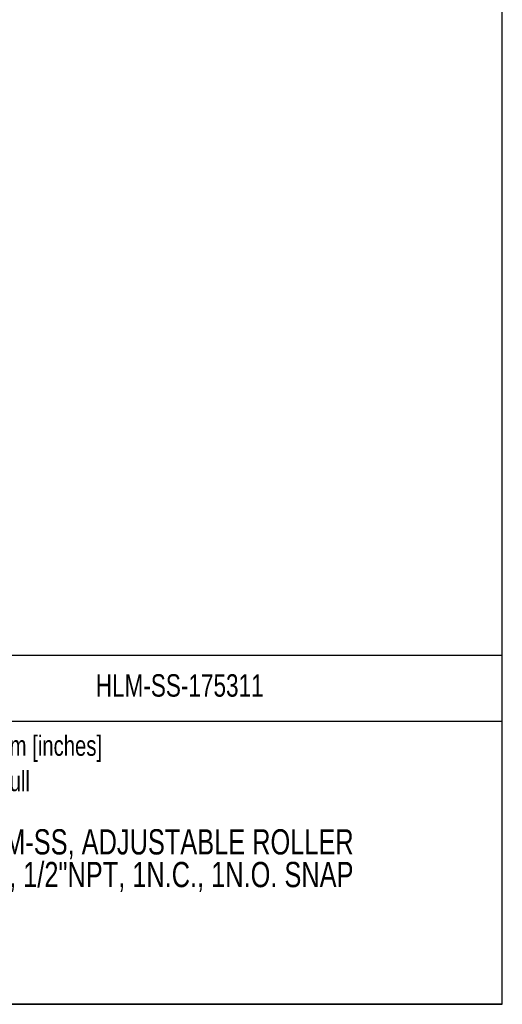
# Model space of a CAD drawing. Header units: millimetres. Extents: x 0 to 432, y 0 to 279.
# Tile 11 of 12: x 341 to 432, y 0 to 186. Entities that reach past the tile are written whole.
import ezdxf
from ezdxf.enums import TextEntityAlignment as Align

# ---------------------------------------------------------------- set-up
doc = ezdxf.new("R2010")
doc.units = ezdxf.units.MM
doc.layers.add('SLD-DEFPOINTS', color=7, linetype='Continuous')
doc.layers.add('TEXT', color=140, linetype='Continuous')
doc.styles.add('SLDTEXTSTYLE0', font='TXT', dxfattribs={"width": 0.75})

# ---------------------------------------------------------------- blocks, each defined once
blk = doc.blocks.new('Block1')
at = {"color": 140, "linetype": 'Continuous', "lineweight": 18}
blk.add_line((431.8, 0), (431.8, 65.76), dxfattribs=at)
at = {"layer": 'TEXT'}
for p, q in [((431.8, 65.76), (317.5, 65.76)), ((317.5, 0), (317.5, 65.76)), ((317.5, 53.39), (431.8, 53.39)), ((431.8, 0), (317.5, 0))]:
    blk.add_line(p, q, dxfattribs=at)
at = {"layer": 'TEXT', "char_height": 3.81, "attachment_point": 1, "style": 'SLDTEXTSTYLE0'}
for s, insert in [('Units: mm [inches]', (324.99, 50.65)), ('Scale: Full', (324.99, 43.98))]:
    blk.add_mtext(s, dxfattribs=dict(at, insert=insert))
at = {"layer": 'TEXT', "color": 140, "style": 'SLDTEXTSTYLE0', "width": 0.75}
for tag, height, p in [('AUTOATTR0', 4.23, (355.22, 56.59)), ('AUTOATTR1_0', 4.76, (331.87, 26.74)), ('AUTOATTR1_1', 4.76, (323.24, 20.58))]:
    blk.add_attdef(tag, text='', height=height, dxfattribs=at).set_placement(p, align=Align.BOTTOM_LEFT)

msp = doc.modelspace()

# ---------------------------------------------------------------- linework, layer by layer
at = {"layer": 'SLD-DEFPOINTS'}
for p, q in [((431.8, 0), (431.8, 279.4)), ((0, 0), (431.8, 0))]:
    msp.add_line(p, q, dxfattribs=at)

# ---------------------------------------------------------------- block references
at = {"color": 7, "linetype": 'Continuous'}
ref = msp.add_blockref('Block1', (0, 0), dxfattribs=at)
ref.add_attrib('AUTOATTR0', 'HLM-SS-175311', dxfattribs={"layer": 'TEXT', "color": 140, "height": 4.2333, "style": 'SLDTEXTSTYLE0', "width": 0.75}).set_placement((355.22, 56.71), align=Align.BOTTOM_LEFT)
ref.add_attrib('AUTOATTR1_0', 'HLM-SS, ADJUSTABLE ROLLER ', dxfattribs={"layer": 'TEXT', "color": 140, "height": 4.7625, "style": 'SLDTEXTSTYLE0', "width": 0.75}).set_placement((331.87, 26.81), align=Align.BOTTOM_LEFT)
ref.add_attrib('AUTOATTR1_1', 'LEVER, 1/2"NPT, 1N.C., 1N.O. SNAP', dxfattribs={"layer": 'TEXT', "color": 140, "height": 4.7625, "style": 'SLDTEXTSTYLE0', "width": 0.75}).set_placement((323.24, 20.65), align=Align.BOTTOM_LEFT)

doc.saveas('drawing.dxf')
